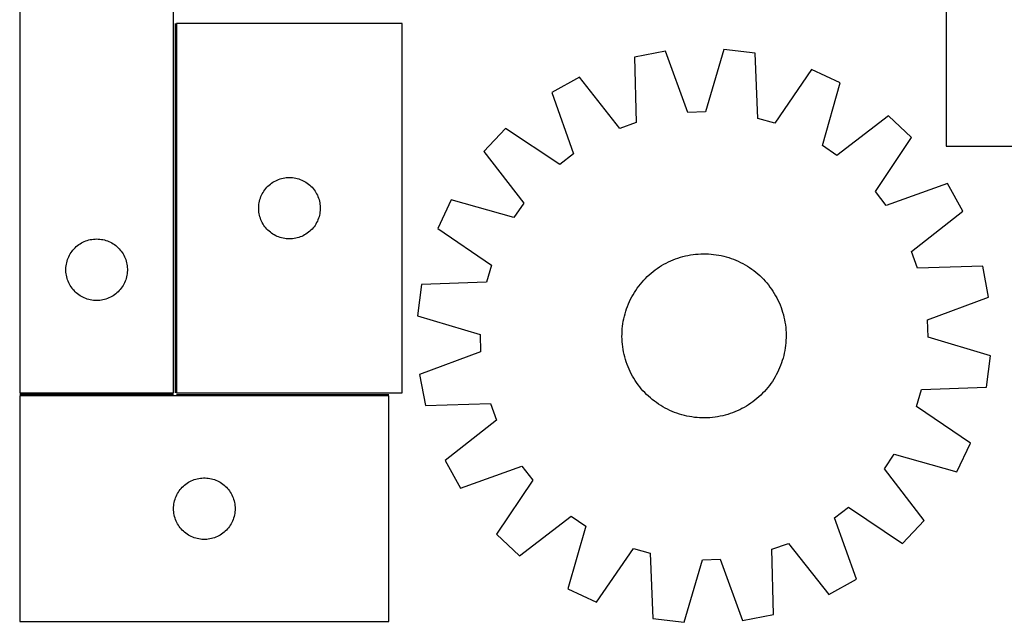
# Model space of a CAD drawing. Header units: millimetres. Extents: x 7 to 1493, y 7 to 493.
# Tile 1 of 6: x 7 to 486, y 10 to 304. Entities that reach past the tile are written whole.
import ezdxf

# ---------------------------------------------------------------- set-up
doc = ezdxf.new("R2010")
doc.units = ezdxf.units.MM
doc.layers.add('COMMON', color=5, linetype='CONTINUOUS', true_color=0x0000ff)
doc.layers.add('CUT', color=7, linetype='CONTINUOUS', true_color=0x000000)

msp = doc.modelspace()

# ---------------------------------------------------------------- linework, layer by layer
at = {"layer": 'COMMON'}
for p, q in [((82.301718, 302.234398), (82.301718, 122.234398)), ((81.551718, 121.484398), (6.551718, 121.484398)), ((83.051719, 121.484397), (186.551718, 121.484397))]:
    msp.add_line(p, q, dxfattribs=at)
at = {"layer": 'CUT'}
for p, q in [((6.551718, 422.234398), (6.551718, 122.234398)), ((458.183004, 417.553991), (458.183004, 242.553991)), ((81.551718, 122.234398), (81.551718, 322.234398)), ((83.051719, 302.234398), (83.051719, 122.234398)), ((193.051719, 302.234398), (83.051719, 302.234398)), ((193.051719, 122.234398), (193.051719, 302.234398)), ((321.3176, 288.728836), (306.207828, 285.826195)), ((332.280763, 258.916359), (321.3176, 288.728836)), ((349.84118, 289.662227), (340.85052, 259.196791)), ((365.108393, 287.753626), (349.84118, 289.662227)), ((306.207828, 285.826195), (307.071539, 254.073577)), ((366.322418, 256.012472), (365.108393, 287.753626)), ((392.524363, 279.827063), (374.5594, 253.630978)), ((406.454555, 273.294048), (392.524363, 279.827063)), ((279.368725, 276.124216), (265.895443, 268.694464)), ((299.007875, 251.158669), (279.368725, 276.124216)), ((397.800606, 242.731261), (406.454555, 273.294048)), ((265.895443, 268.694464), (276.52898, 238.762831)), ((340.85052, 259.196791), (332.280763, 258.916359)), ((374.5594, 253.630978), (366.322418, 256.012472)), ((430.079249, 257.283437), (404.898519, 237.920959)), ((441.308837, 246.765505), (430.079249, 257.283437)), ((243.368015, 251.173595), (232.850083, 239.944008)), ((269.760735, 233.49878), (243.368015, 251.173595)), ((307.071539, 254.073577), (299.007875, 251.158669)), ((423.634022, 220.372785), (441.308837, 246.765505)), ((404.898519, 237.920959), (397.800606, 242.731261)), ((458.183004, 242.553991), (558.183004, 242.553991)), ((232.850083, 239.944008), (252.212561, 214.763277)), ((276.52898, 238.762831), (269.760735, 233.49878)), ((130.663498, 225.288676), (131.345312, 225.651704)), ((131.345312, 225.651704), (132.04491, 225.979151)), ((132.04491, 225.979151), (132.760437, 226.27015)), ((132.760437, 226.27015), (133.489996, 226.523929)), ((133.489996, 226.523929), (134.231652, 226.739814)), ((134.231652, 226.739814), (134.983438, 226.917233)), ((134.983438, 226.917233), (135.74336, 227.055716)), ((135.74336, 227.055716), (136.509404, 227.154896)), ((136.509404, 227.154896), (137.279537, 227.214509)), ((137.279537, 227.214509), (138.051719, 227.234398)), ((138.051719, 227.234398), (138.8239, 227.214509)), ((138.8239, 227.214509), (139.594034, 227.154896)), ((139.594034, 227.154896), (140.360077, 227.055716)), ((140.360077, 227.055716), (141.12, 226.917233)), ((141.12, 226.917233), (141.871785, 226.739814)), ((141.871785, 226.739814), (142.613441, 226.523929)), ((142.613441, 226.523929), (143.343, 226.27015)), ((143.343, 226.27015), (144.058527, 225.979151)), ((144.058527, 225.979151), (144.758125, 225.651704)), ((144.758125, 225.651704), (145.43994, 225.288676)), ((125.606563, 220.608054), (126.05413, 221.237612)), ((126.05413, 221.237612), (126.533512, 221.843296)), ((126.533512, 221.843296), (127.043438, 222.423498)), ((127.043438, 222.423498), (127.582556, 222.976681)), ((127.582556, 222.976681), (128.149437, 223.501377)), ((128.149437, 223.501377), (128.742576, 223.996195)), ((128.742576, 223.996195), (129.360402, 224.459823)), ((129.360402, 224.459823), (130.001276, 224.891031)), ((130.001276, 224.891031), (130.663498, 225.288676)), ((145.43994, 225.288676), (146.102162, 224.891031)), ((146.102162, 224.891031), (146.743035, 224.459823)), ((146.743035, 224.459823), (147.360861, 223.996195)), ((147.360861, 223.996195), (147.954, 223.501377)), ((147.954, 223.501377), (148.520881, 222.976681)), ((148.520881, 222.976681), (149.059999, 222.423498)), ((149.059999, 222.423498), (149.569925, 221.843296)), ((149.569925, 221.843296), (150.049307, 221.237612)), ((150.049307, 221.237612), (150.496874, 220.608054)), ((458.829705, 224.238077), (428.898073, 213.60454)), ((466.259458, 210.764795), (458.829705, 224.238077)), ((123.452753, 215.679714), (123.64947, 216.426682)), ((123.64947, 216.426682), (123.88438, 217.162534)), ((123.88438, 217.162534), (124.156859, 217.885316)), ((124.156859, 217.885316), (124.466185, 218.593114)), ((124.466185, 218.593114), (124.811537, 219.284049)), ((124.811537, 219.284049), (125.191999, 219.95629)), ((125.191999, 219.95629), (125.606563, 220.608054)), ((150.496874, 220.608054), (150.911438, 219.95629)), ((150.911438, 219.95629), (151.291901, 219.284049)), ((151.291901, 219.284049), (151.637253, 218.593114)), ((151.637253, 218.593114), (151.946578, 217.885316)), ((151.946578, 217.885316), (152.219057, 217.162534)), ((152.219057, 217.162534), (152.453967, 216.426682)), ((152.453967, 216.426682), (152.650684, 215.679714)), ((216.839472, 216.319313), (210.306457, 202.389121)), ((247.402259, 207.665364), (216.839472, 216.319313)), ((428.898073, 213.60454), (423.634022, 220.372785)), ((123.056692, 212.620617), (123.096456, 213.39203)), ((123.056692, 211.848179), (123.056692, 212.620617)), ((123.096456, 211.076766), (123.056692, 211.848179)), ((123.096456, 213.39203), (123.175878, 214.160373)), ((123.175878, 214.160373), (123.294749, 214.923609)), ((123.294749, 214.923609), (123.452753, 215.679714)), ((152.650684, 215.679714), (152.808688, 214.923609)), ((152.808688, 214.923609), (152.927559, 214.160373)), ((152.927559, 214.160373), (153.006981, 213.39203)), ((153.006981, 213.39203), (153.046746, 212.620617)), ((153.046746, 211.848179), (153.006981, 211.076766)), ((153.046746, 212.620617), (153.046746, 211.848179)), ((252.212561, 214.763277), (247.402259, 207.665364)), ((123.175878, 210.308423), (123.096456, 211.076766)), ((123.294749, 209.545186), (123.175878, 210.308423)), ((123.452753, 208.789082), (123.294749, 209.545186)), ((123.64947, 208.042113), (123.452753, 208.789082)), ((123.88438, 207.306262), (123.64947, 208.042113)), ((124.156859, 206.583479), (123.88438, 207.306262)), ((124.466185, 205.875682), (124.156859, 206.583479)), ((151.946578, 206.583479), (151.637253, 205.875682)), ((152.219057, 207.306262), (151.946578, 206.583479)), ((152.453967, 208.042113), (152.219057, 207.306262)), ((152.650684, 208.789082), (152.453967, 208.042113)), ((152.808688, 209.545186), (152.650684, 208.789082)), ((152.927559, 210.308423), (152.808688, 209.545186)), ((153.006981, 211.076766), (152.927559, 210.308423)), ((441.293911, 191.125645), (466.259458, 210.764795)), ((124.811537, 205.184747), (124.466185, 205.875682)), ((125.191999, 204.512506), (124.811537, 205.184747)), ((125.606563, 203.860742), (125.191999, 204.512506)), ((126.05413, 203.231184), (125.606563, 203.860742)), ((126.533512, 202.6255), (126.05413, 203.231184)), ((127.043438, 202.045298), (126.533512, 202.6255)), ((127.582556, 201.492115), (127.043438, 202.045298)), ((149.059999, 202.045298), (148.520881, 201.492115)), ((149.569925, 202.6255), (149.059999, 202.045298)), ((150.049307, 203.231184), (149.569925, 202.6255)), ((150.496874, 203.860742), (150.049307, 203.231184)), ((150.911438, 204.512506), (150.496874, 203.860742)), ((151.291901, 205.184747), (150.911438, 204.512506)), ((151.637253, 205.875682), (151.291901, 205.184747)), ((210.306457, 202.389121), (236.502542, 184.424158)), ((40.231651, 196.739814), (40.983437, 196.917233)), ((40.983437, 196.917233), (41.743359, 197.055716)), ((41.743359, 197.055716), (42.509403, 197.154896)), ((42.509403, 197.154896), (43.279536, 197.214509)), ((43.279536, 197.214509), (44.051718, 197.234398)), ((44.051718, 197.234398), (44.823899, 197.214509)), ((44.823899, 197.214509), (45.594033, 197.154896)), ((45.594033, 197.154896), (46.360076, 197.055716)), ((46.360076, 197.055716), (47.119999, 196.917233)), ((47.119999, 196.917233), (47.871784, 196.739814)), ((128.149437, 200.967419), (127.582556, 201.492115)), ((128.742576, 200.472601), (128.149437, 200.967419)), ((129.360402, 200.008973), (128.742576, 200.472601)), ((130.001276, 199.577764), (129.360402, 200.008973)), ((130.663498, 199.180119), (130.001276, 199.577764)), ((131.345312, 198.817092), (130.663498, 199.180119)), ((132.04491, 198.489644), (131.345312, 198.817092)), ((132.760437, 198.198646), (132.04491, 198.489644)), ((133.489996, 197.944867), (132.760437, 198.198646)), ((134.231652, 197.728982), (133.489996, 197.944867)), ((134.983438, 197.551563), (134.231652, 197.728982)), ((135.74336, 197.413079), (134.983438, 197.551563)), ((136.509404, 197.3139), (135.74336, 197.413079)), ((137.279537, 197.254287), (136.509404, 197.3139)), ((138.051719, 197.234398), (137.279537, 197.254287)), ((138.8239, 197.254287), (138.051719, 197.234398)), ((139.594034, 197.3139), (138.8239, 197.254287)), ((140.360077, 197.413079), (139.594034, 197.3139)), ((141.12, 197.551563), (140.360077, 197.413079)), ((141.871785, 197.728982), (141.12, 197.551563)), ((142.613441, 197.944867), (141.871785, 197.728982)), ((143.343, 198.198646), (142.613441, 197.944867)), ((144.058527, 198.489644), (143.343, 198.198646)), ((144.758125, 198.817092), (144.058527, 198.489644)), ((145.43994, 199.180119), (144.758125, 198.817092)), ((146.102162, 199.577764), (145.43994, 199.180119)), ((146.743035, 200.008973), (146.102162, 199.577764)), ((147.360861, 200.472601), (146.743035, 200.008973)), ((147.954, 200.967419), (147.360861, 200.472601)), ((148.520881, 201.492115), (147.954, 200.967419)), ((32.533511, 191.843296), (33.043437, 192.423498)), ((33.043437, 192.423498), (33.582555, 192.976681)), ((33.582555, 192.976681), (34.149436, 193.501377)), ((34.149436, 193.501377), (34.742575, 193.996195)), ((34.742575, 193.996195), (35.360401, 194.459823)), ((35.360401, 194.459823), (36.001275, 194.891031)), ((36.001275, 194.891031), (36.663497, 195.288676)), ((36.663497, 195.288676), (37.345311, 195.651704)), ((37.345311, 195.651704), (38.044909, 195.979151)), ((38.044909, 195.979151), (38.760436, 196.27015)), ((38.760436, 196.27015), (39.489995, 196.523929)), ((39.489995, 196.523929), (40.231651, 196.739814)), ((47.871784, 196.739814), (48.61344, 196.523929)), ((48.61344, 196.523929), (49.342999, 196.27015)), ((49.342999, 196.27015), (50.058526, 195.979151)), ((50.058526, 195.979151), (50.758124, 195.651704)), ((50.758124, 195.651704), (51.439939, 195.288676)), ((51.439939, 195.288676), (52.102161, 194.891031)), ((52.102161, 194.891031), (52.743034, 194.459823)), ((52.743034, 194.459823), (53.36086, 193.996195)), ((53.36086, 193.996195), (53.953999, 193.501377)), ((53.953999, 193.501377), (54.52088, 192.976681)), ((54.52088, 192.976681), (55.059998, 192.423498)), ((55.059998, 192.423498), (55.569924, 191.843296)), ((29.884379, 187.162534), (30.156858, 187.885316)), ((30.156858, 187.885316), (30.466184, 188.593114)), ((30.466184, 188.593114), (30.811536, 189.284049)), ((30.811536, 189.284049), (31.191998, 189.95629)), ((31.191998, 189.95629), (31.606562, 190.608054)), ((31.606562, 190.608054), (32.054129, 191.237612)), ((32.054129, 191.237612), (32.533511, 191.843296)), ((55.569924, 191.843296), (56.049306, 191.237612)), ((56.049306, 191.237612), (56.496873, 190.608054)), ((56.496873, 190.608054), (56.911437, 189.95629)), ((56.911437, 189.95629), (57.2919, 189.284049)), ((57.2919, 189.284049), (57.637252, 188.593114)), ((57.637252, 188.593114), (57.946577, 187.885316)), ((57.946577, 187.885316), (58.219056, 187.162534)), ((325.069727, 187.053912), (326.241079, 187.50882)), ((326.241079, 187.50882), (327.426142, 187.92671)), ((327.426142, 187.92671), (328.623746, 188.307171)), ((328.623746, 188.307171), (329.83271, 188.649826)), ((329.83271, 188.649826), (331.051841, 188.954337)), ((331.051841, 188.954337), (332.279935, 189.220405)), ((332.279935, 189.220405), (333.515781, 189.447766)), ((333.515781, 189.447766), (334.758158, 189.636195)), ((334.758158, 189.636195), (336.005841, 189.785508)), ((336.005841, 189.785508), (337.257598, 189.895557)), ((337.257598, 189.895557), (338.512194, 189.966232)), ((338.512194, 189.966232), (339.768391, 189.997465)), ((339.768391, 189.997465), (341.02495, 189.989224)), ((341.02495, 189.989224), (342.280629, 189.941518)), ((342.280629, 189.941518), (343.53419, 189.854393)), ((343.53419, 189.854393), (344.784397, 189.727937)), ((344.784397, 189.727937), (346.030014, 189.562272)), ((346.030014, 189.562272), (347.269813, 189.357564)), ((347.269813, 189.357564), (348.50257, 189.114014)), ((348.50257, 189.114014), (349.727069, 188.831862)), ((349.727069, 188.831862), (350.9421, 188.511387)), ((350.9421, 188.511387), (352.146466, 188.152904)), ((352.146466, 188.152904), (353.338978, 187.756769)), ((353.338978, 187.756769), (354.518458, 187.323372)), ((354.518458, 187.323372), (355.683743, 186.85314)), ((444.208818, 183.061981), (441.293911, 191.125645)), ((29.056691, 182.620617), (29.096455, 183.39203)), ((29.056691, 181.848179), (29.056691, 182.620617)), ((29.096455, 183.39203), (29.175877, 184.160373)), ((29.175877, 184.160373), (29.294748, 184.923609)), ((29.294748, 184.923609), (29.452752, 185.679714)), ((29.452752, 185.679714), (29.649469, 186.426682)), ((29.649469, 186.426682), (29.884379, 187.162534)), ((58.219056, 187.162534), (58.453966, 186.426682)), ((58.453966, 186.426682), (58.650683, 185.679714)), ((58.650683, 185.679714), (58.808687, 184.923609)), ((58.808687, 184.923609), (58.927558, 184.160373)), ((58.927558, 184.160373), (59.00698, 183.39203)), ((59.00698, 183.39203), (59.046745, 182.620617)), ((59.046745, 182.620617), (59.046745, 181.848179)), ((236.502542, 184.424158), (234.121048, 176.187177)), ((316.327863, 182.143341), (317.349284, 182.875261)), ((317.349284, 182.875261), (318.393191, 183.574735)), ((318.393191, 183.574735), (319.458554, 184.241075)), ((319.458554, 184.241075), (320.544321, 184.873622)), ((320.544321, 184.873622), (321.649422, 185.471752)), ((321.649422, 185.471752), (322.772765, 186.034875)), ((322.772765, 186.034875), (323.913242, 186.562436)), ((323.913242, 186.562436), (325.069727, 187.053912)), ((355.683743, 186.85314), (356.833682, 186.346537)), ((356.833682, 186.346537), (357.967142, 185.804064)), ((357.967142, 185.804064), (359.083002, 185.226256)), ((359.083002, 185.226256), (360.180163, 184.613683)), ((360.180163, 184.613683), (361.25754, 183.96695)), ((361.25754, 183.96695), (362.314072, 183.286694)), ((362.314072, 183.286694), (363.348715, 182.573588)), ((363.348715, 182.573588), (364.360448, 181.828334)), ((475.961436, 183.925693), (444.208818, 183.061981)), ((478.864078, 168.81592), (475.961436, 183.925693)), ((29.096455, 181.076766), (29.056691, 181.848179)), ((29.175877, 180.308423), (29.096455, 181.076766)), ((29.294748, 179.545186), (29.175877, 180.308423)), ((29.452752, 178.789082), (29.294748, 179.545186)), ((29.649469, 178.042113), (29.452752, 178.789082)), ((29.884379, 177.306262), (29.649469, 178.042113)), ((58.453966, 178.042113), (58.219056, 177.306262)), ((58.650683, 178.789082), (58.453966, 178.042113)), ((58.808687, 179.545186), (58.650683, 178.789082)), ((58.927558, 180.308423), (58.808687, 179.545186)), ((59.00698, 181.076766), (58.927558, 180.308423)), ((59.046745, 181.848179), (59.00698, 181.076766)), ((310.726319, 177.113082), (311.5925, 178.023433)), ((311.5925, 178.023433), (312.486848, 178.906127)), ((312.486848, 178.906127), (313.408481, 179.760293)), ((313.408481, 179.760293), (314.356489, 180.585088)), ((314.356489, 180.585088), (315.329936, 181.379699)), ((315.329936, 181.379699), (316.327863, 182.143341)), ((364.360448, 181.828334), (365.348273, 181.051669)), ((365.348273, 181.051669), (366.311215, 180.244359)), ((366.311215, 180.244359), (367.248324, 179.407201)), ((367.248324, 179.407201), (368.158674, 178.54102)), ((368.158674, 178.54102), (369.041368, 177.646672)), ((369.041368, 177.646672), (369.895534, 176.725039)), ((30.156858, 176.583479), (29.884379, 177.306262)), ((30.466184, 175.875682), (30.156858, 176.583479)), ((30.811536, 175.184747), (30.466184, 175.875682)), ((31.191998, 174.512506), (30.811536, 175.184747)), ((31.606562, 173.860742), (31.191998, 174.512506)), ((32.054129, 173.231184), (31.606562, 173.860742)), ((32.533511, 172.6255), (32.054129, 173.231184)), ((56.049306, 173.231184), (55.569924, 172.6255)), ((56.496873, 173.860742), (56.049306, 173.231184)), ((56.911437, 174.512506), (56.496873, 173.860742)), ((57.2919, 175.184747), (56.911437, 174.512506)), ((57.637252, 175.875682), (57.2919, 175.184747)), ((57.946577, 176.583479), (57.637252, 175.875682)), ((58.219056, 177.306262), (57.946577, 176.583479)), ((202.379894, 174.973151), (200.471293, 159.705938)), ((234.121048, 176.187177), (202.379894, 174.973151)), ((306.846826, 172.17883), (307.559932, 173.213473)), ((307.559932, 173.213473), (308.305186, 174.225207)), ((308.305186, 174.225207), (309.081851, 175.213032)), ((309.081851, 175.213032), (309.889161, 176.175974)), ((309.889161, 176.175974), (310.726319, 177.113082)), ((369.895534, 176.725039), (370.72033, 175.777031)), ((370.72033, 175.777031), (371.514941, 174.803584)), ((371.514941, 174.803584), (372.278583, 173.805657)), ((372.278583, 173.805657), (373.010502, 172.784236)), ((373.010502, 172.784236), (373.709977, 171.740329)), ((33.043437, 172.045298), (32.533511, 172.6255)), ((33.582555, 171.492115), (33.043437, 172.045298)), ((34.149436, 170.967419), (33.582555, 171.492115)), ((34.742575, 170.472601), (34.149436, 170.967419)), ((35.360401, 170.008973), (34.742575, 170.472601)), ((36.001275, 169.577764), (35.360401, 170.008973)), ((36.663497, 169.180119), (36.001275, 169.577764)), ((37.345311, 168.817092), (36.663497, 169.180119)), ((38.044909, 168.489644), (37.345311, 168.817092)), ((38.760436, 168.198646), (38.044909, 168.489644)), ((39.489995, 167.944867), (38.760436, 168.198646)), ((49.342999, 168.198646), (48.61344, 167.944867)), ((50.058526, 168.489644), (49.342999, 168.198646)), ((50.758124, 168.817092), (50.058526, 168.489644)), ((51.439939, 169.180119), (50.758124, 168.817092)), ((52.102161, 169.577764), (51.439939, 169.180119)), ((52.743034, 170.008973), (52.102161, 169.577764)), ((53.36086, 170.472601), (52.743034, 170.008973)), ((53.953999, 170.967419), (53.36086, 170.472601)), ((54.52088, 171.492115), (53.953999, 170.967419)), ((55.059998, 172.045298), (54.52088, 171.492115)), ((55.569924, 172.6255), (55.059998, 172.045298)), ((304.329456, 167.8319), (304.907264, 168.94776)), ((304.907264, 168.94776), (305.519837, 170.044921)), ((305.519837, 170.044921), (306.166571, 171.122299)), ((306.166571, 171.122299), (306.846826, 172.17883)), ((373.709977, 171.740329), (374.376317, 170.674966)), ((374.376317, 170.674966), (375.008864, 169.589199)), ((375.008864, 169.589199), (375.606994, 168.484098)), ((375.606994, 168.484098), (376.170117, 167.360755)), ((449.0516, 157.852757), (478.864078, 168.81592)), ((40.231651, 167.728982), (39.489995, 167.944867)), ((40.983437, 167.551563), (40.231651, 167.728982)), ((41.743359, 167.413079), (40.983437, 167.551563)), ((42.509403, 167.3139), (41.743359, 167.413079)), ((43.279536, 167.254287), (42.509403, 167.3139)), ((44.051718, 167.234398), (43.279536, 167.254287)), ((44.823899, 167.254287), (44.051718, 167.234398)), ((45.594033, 167.3139), (44.823899, 167.254287)), ((46.360076, 167.413079), (45.594033, 167.3139)), ((47.119999, 167.551563), (46.360076, 167.413079)), ((47.871784, 167.728982), (47.119999, 167.551563)), ((48.61344, 167.944867), (47.871784, 167.728982)), ((301.980616, 162.011225), (302.376751, 163.203736)), ((302.376751, 163.203736), (302.810148, 164.383216)), ((302.810148, 164.383216), (303.280381, 165.548501)), ((303.280381, 165.548501), (303.786983, 166.698441)), ((303.786983, 166.698441), (304.329456, 167.8319)), ((376.170117, 167.360755), (376.697677, 166.220279)), ((376.697677, 166.220279), (377.189154, 165.063793)), ((377.189154, 165.063793), (377.644062, 163.892441)), ((377.644062, 163.892441), (378.061952, 162.707378)), ((200.471293, 159.705938), (230.936729, 150.715278)), ((301.019506, 158.367328), (301.301658, 159.591827)), ((301.301658, 159.591827), (301.622133, 160.806859)), ((301.622133, 160.806859), (301.980616, 162.011225)), ((378.061952, 162.707378), (378.442413, 161.509774)), ((378.442413, 161.509774), (378.785068, 160.30081)), ((378.785068, 160.30081), (379.089579, 159.081679)), ((379.089579, 159.081679), (379.355647, 157.853585)), ((300.279127, 153.398949), (300.405583, 154.649155)), ((300.405583, 154.649155), (300.571248, 155.894772)), ((300.571248, 155.894772), (300.775956, 157.134571)), ((300.775956, 157.134571), (301.019506, 158.367328)), ((379.355647, 157.853585), (379.583007, 156.61774)), ((379.583007, 156.61774), (379.771437, 155.375362)), ((379.771437, 155.375362), (379.92075, 154.127679)), ((379.92075, 154.127679), (380.030798, 152.875922)), ((449.332033, 149.283), (449.0516, 157.852757)), ((230.936729, 150.715278), (231.217161, 142.145521)), ((300.136055, 149.63315), (300.144296, 150.889708)), ((300.167288, 148.376952), (300.136055, 149.63315)), ((300.144296, 150.889708), (300.192002, 152.145387)), ((300.192002, 152.145387), (300.279127, 153.398949)), ((380.030798, 152.875922), (380.101474, 151.621326)), ((380.124466, 149.10857), (380.07676, 147.852891)), ((380.101474, 151.621326), (380.132706, 150.365129)), ((380.132706, 150.365129), (380.124466, 149.10857)), ((479.797469, 140.29234), (449.332033, 149.283)), ((300.237963, 147.122356), (300.167288, 148.376952)), ((300.348012, 145.870599), (300.237963, 147.122356)), ((300.497325, 144.622916), (300.348012, 145.870599)), ((300.685754, 143.380539), (300.497325, 144.622916)), ((379.697514, 144.103506), (379.492806, 142.863707)), ((379.863178, 145.349123), (379.697514, 144.103506)), ((379.989635, 146.59933), (379.863178, 145.349123)), ((380.07676, 147.852891), (379.989635, 146.59933)), ((231.217161, 142.145521), (201.404684, 131.182358)), ((300.913115, 142.144693), (300.685754, 143.380539)), ((301.179183, 140.916599), (300.913115, 142.144693)), ((301.483694, 139.697469), (301.179183, 140.916599)), ((301.826349, 138.488505), (301.483694, 139.697469)), ((378.646628, 139.19142), (378.288146, 137.987054)), ((378.967103, 140.406451), (378.646628, 139.19142)), ((379.249255, 141.63095), (378.967103, 140.406451)), ((379.492806, 142.863707), (379.249255, 141.63095)), ((477.888868, 125.025128), (479.797469, 140.29234)), ((302.20681, 137.2909), (301.826349, 138.488505)), ((302.6247, 136.105837), (302.20681, 137.2909)), ((303.079608, 134.934485), (302.6247, 136.105837)), ((303.571085, 133.778), (303.079608, 134.934485)), ((376.988381, 134.449777), (376.481779, 133.299838)), ((377.458613, 135.615062), (376.988381, 134.449777)), ((377.892011, 136.794542), (377.458613, 135.615062)), ((378.288146, 137.987054), (377.892011, 136.794542)), ((201.404684, 131.182358), (204.307325, 116.072586)), ((304.098645, 132.637523), (303.571085, 133.778)), ((304.661768, 131.51418), (304.098645, 132.637523)), ((305.259898, 130.40908), (304.661768, 131.51418)), ((305.892445, 129.323312), (305.259898, 130.40908)), ((374.748925, 129.953358), (374.102191, 128.87598)), ((375.361498, 131.050518), (374.748925, 129.953358)), ((375.939306, 132.166379), (375.361498, 131.050518)), ((376.481779, 133.299838), (375.939306, 132.166379)), ((306.558785, 128.257949), (305.892445, 129.323312)), ((307.258259, 127.214042), (306.558785, 128.257949)), ((307.990179, 126.192621), (307.258259, 127.214042)), ((308.753821, 125.194695), (307.990179, 126.192621)), ((309.548432, 124.221247), (308.753821, 125.194695)), ((371.186911, 124.785247), (370.379601, 123.822305)), ((371.963576, 125.773072), (371.186911, 124.785247)), ((372.708829, 126.784805), (371.963576, 125.773072)), ((373.421936, 127.819448), (372.708829, 126.784805)), ((374.102191, 128.87598), (373.421936, 127.819448)), ((446.147713, 123.811102), (477.888868, 125.025128)), ((6.551718, 122.234398), (81.551718, 122.234398)), ((186.551718, 120.734397), (6.551718, 120.734397)), ((6.551718, 120.734397), (6.551718, 10.734397)), ((83.051719, 122.234398), (193.051719, 122.234398)), ((186.551718, 10.734397), (186.551718, 120.734397)), ((310.373227, 123.273239), (309.548432, 124.221247)), ((311.227393, 122.351606), (310.373227, 123.273239)), ((312.110087, 121.457258), (311.227393, 122.351606)), ((313.020438, 120.591078), (312.110087, 121.457258)), ((313.957546, 119.753919), (313.020438, 120.591078)), ((366.860281, 120.237986), (365.912273, 119.41319)), ((367.781914, 121.092152), (366.860281, 120.237986)), ((368.676262, 121.974846), (367.781914, 121.092152)), ((369.542443, 122.885196), (368.676262, 121.974846)), ((370.379601, 123.822305), (369.542443, 122.885196)), ((443.76622, 115.574121), (446.147713, 123.811102)), ((204.307325, 116.072586), (236.059944, 116.936298)), ((236.059944, 116.936298), (238.974851, 108.872633)), ((314.920488, 118.946609), (313.957546, 119.753919)), ((315.908313, 118.169944), (314.920488, 118.946609)), ((316.920047, 117.424691), (315.908313, 118.169944)), ((317.95469, 116.711584), (316.920047, 117.424691)), ((319.011221, 116.031329), (317.95469, 116.711584)), ((320.088599, 115.384595), (319.011221, 116.031329)), ((321.18576, 114.772022), (320.088599, 115.384595)), ((360.810208, 115.757203), (359.72444, 115.124656)), ((361.875571, 116.423543), (360.810208, 115.757203)), ((362.919478, 117.123018), (361.875571, 116.423543)), ((363.940899, 117.854937), (362.919478, 117.123018)), ((364.938825, 118.618579), (363.940899, 117.854937)), ((365.912273, 119.41319), (364.938825, 118.618579)), ((469.962305, 97.609157), (443.76622, 115.574121)), ((322.30162, 114.194214), (321.18576, 114.772022)), ((323.435079, 113.651741), (322.30162, 114.194214)), ((324.585019, 113.145139), (323.435079, 113.651741)), ((325.750304, 112.674907), (324.585019, 113.145139)), ((326.929784, 112.241509), (325.750304, 112.674907)), ((328.122295, 111.845374), (326.929784, 112.241509)), ((329.326661, 111.486892), (328.122295, 111.845374)), ((330.541693, 111.166417), (329.326661, 111.486892)), ((331.766192, 110.884265), (330.541693, 111.166417)), ((332.998949, 110.640714), (331.766192, 110.884265)), ((334.238748, 110.436006), (332.998949, 110.640714)), ((335.484365, 110.270342), (334.238748, 110.436006)), ((346.752981, 110.550513), (345.510604, 110.362083)), ((347.988827, 110.777874), (346.752981, 110.550513)), ((349.216921, 111.043941), (347.988827, 110.777874)), ((350.436051, 111.348452), (349.216921, 111.043941)), ((351.645015, 111.691108), (350.436051, 111.348452)), ((352.84262, 112.071568), (351.645015, 111.691108)), ((354.027683, 112.489458), (352.84262, 112.071568)), ((355.199035, 112.944366), (354.027683, 112.489458)), ((356.35552, 113.435843), (355.199035, 112.944366)), ((357.495997, 113.963403), (356.35552, 113.435843)), ((358.61934, 114.526526), (357.495997, 113.963403)), ((359.72444, 115.124656), (358.61934, 114.526526)), ((238.974851, 108.872633), (214.009304, 89.233483)), ((336.734571, 110.143885), (335.484365, 110.270342)), ((337.988133, 110.05676), (336.734571, 110.143885)), ((339.243812, 110.009054), (337.988133, 110.05676)), ((340.50037, 110.000814), (339.243812, 110.009054)), ((341.756568, 110.032046), (340.50037, 110.000814)), ((343.011164, 110.102722), (341.756568, 110.032046)), ((344.262921, 110.21277), (343.011164, 110.102722)), ((345.510604, 110.362083), (344.262921, 110.21277)), ((463.42929, 83.678965), (469.962305, 97.609157)), ((428.056201, 85.235001), (432.866503, 92.332914)), ((432.866503, 92.332914), (463.42929, 83.678965)), ((214.009304, 89.233483), (221.439056, 75.760201)), ((221.439056, 75.760201), (251.370689, 86.393738)), ((251.370689, 86.393738), (256.63474, 79.625494)), ((447.418679, 60.054271), (428.056201, 85.235001)), ((86.362618, 76.742677), (86.94282, 77.252604)), ((86.94282, 77.252604), (87.548503, 77.731986)), ((87.548503, 77.731986), (88.178062, 78.179552)), ((88.178062, 78.179552), (88.829826, 78.594116)), ((88.829826, 78.594116), (89.502066, 78.974579)), ((89.502066, 78.974579), (90.193002, 79.319931)), ((90.193002, 79.319931), (90.900799, 79.629256)), ((90.900799, 79.629256), (91.623582, 79.901735)), ((91.623582, 79.901735), (92.359433, 80.136645)), ((92.359433, 80.136645), (93.106401, 80.333362)), ((93.106401, 80.333362), (93.862506, 80.491366)), ((93.862506, 80.491366), (94.625742, 80.610237)), ((94.625742, 80.610237), (95.394086, 80.68966)), ((95.394086, 80.68966), (96.165499, 80.729424)), ((96.165499, 80.729424), (96.937936, 80.729424)), ((96.937936, 80.729424), (97.70935, 80.68966)), ((97.70935, 80.68966), (98.477693, 80.610237)), ((98.477693, 80.610237), (99.240929, 80.491366)), ((99.240929, 80.491366), (99.997034, 80.333362)), ((99.997034, 80.333362), (100.744002, 80.136645)), ((100.744002, 80.136645), (101.479853, 79.901735)), ((101.479853, 79.901735), (102.202636, 79.629256)), ((102.202636, 79.629256), (102.910433, 79.319931)), ((102.910433, 79.319931), (103.601369, 78.974579)), ((103.601369, 78.974579), (104.27361, 78.594116)), ((104.27361, 78.594116), (104.925373, 78.179552)), ((104.925373, 78.179552), (105.554932, 77.731986)), ((105.554932, 77.731986), (106.160615, 77.252604)), ((106.160615, 77.252604), (106.740818, 76.742677)), ((256.63474, 79.625494), (238.959925, 53.232774)), ((82.806964, 71.741205), (83.134411, 72.440804)), ((83.134411, 72.440804), (83.497439, 73.122618)), ((83.497439, 73.122618), (83.895084, 73.78484)), ((83.895084, 73.78484), (84.326293, 74.425713)), ((84.326293, 74.425713), (84.78992, 75.043539)), ((84.78992, 75.043539), (85.284739, 75.636679)), ((85.284739, 75.636679), (85.809435, 76.203559)), ((85.809435, 76.203559), (86.362618, 76.742677)), ((106.740818, 76.742677), (107.294, 76.203559)), ((107.294, 76.203559), (107.818697, 75.636679)), ((107.818697, 75.636679), (108.313515, 75.043539)), ((108.313515, 75.043539), (108.777143, 74.425713)), ((108.777143, 74.425713), (109.208351, 73.78484)), ((109.208351, 73.78484), (109.605996, 73.122618)), ((109.605996, 73.122618), (109.969024, 72.440804)), ((109.969024, 72.440804), (110.296471, 71.741205)), ((81.571606, 66.506578), (81.631219, 67.276712)), ((81.631219, 67.276712), (81.730399, 68.042756)), ((81.730399, 68.042756), (81.868882, 68.802678)), ((81.868882, 68.802678), (82.046302, 69.554464)), ((82.046302, 69.554464), (82.262187, 70.296119)), ((82.262187, 70.296119), (82.515965, 71.025678)), ((82.515965, 71.025678), (82.806964, 71.741205)), ((110.296471, 71.741205), (110.58747, 71.025678)), ((110.58747, 71.025678), (110.841248, 70.296119)), ((110.841248, 70.296119), (111.057133, 69.554464)), ((111.057133, 69.554464), (111.234553, 68.802678)), ((111.234553, 68.802678), (111.373036, 68.042756)), ((111.373036, 68.042756), (111.472216, 67.276712)), ((111.472216, 67.276712), (111.531829, 66.506578)), ((81.551718, 65.734397), (81.571606, 66.506578)), ((81.571606, 64.962216), (81.551718, 65.734397)), ((81.631219, 64.192082), (81.571606, 64.962216)), ((81.730399, 63.426038), (81.631219, 64.192082)), ((81.868882, 62.666116), (81.730399, 63.426038)), ((82.046302, 61.91433), (81.868882, 62.666116)), ((111.234553, 62.666116), (111.057133, 61.91433)), ((111.373036, 63.426038), (111.234553, 62.666116)), ((111.472216, 64.192082), (111.373036, 63.426038)), ((111.531829, 64.962216), (111.472216, 64.192082)), ((111.531829, 66.506578), (111.551718, 65.734397)), ((111.551718, 65.734397), (111.531829, 64.962216)), ((403.739782, 61.235447), (410.508026, 66.499498)), ((410.508026, 66.499498), (436.900746, 48.824683)), ((82.262187, 61.172674), (82.046302, 61.91433)), ((82.515965, 60.443116), (82.262187, 61.172674)), ((82.806964, 59.727588), (82.515965, 60.443116)), ((83.134411, 59.02799), (82.806964, 59.727588)), ((83.497439, 58.346176), (83.134411, 59.02799)), ((83.895084, 57.683954), (83.497439, 58.346176)), ((84.326293, 57.04308), (83.895084, 57.683954)), ((109.208351, 57.683954), (108.777143, 57.04308)), ((109.605996, 58.346176), (109.208351, 57.683954)), ((109.969024, 59.02799), (109.605996, 58.346176)), ((110.296471, 59.727588), (109.969024, 59.02799)), ((110.58747, 60.443116), (110.296471, 59.727588)), ((110.841248, 61.172674), (110.58747, 60.443116)), ((111.057133, 61.91433), (110.841248, 61.172674)), ((250.189512, 42.714841), (275.370243, 62.077319)), ((275.370243, 62.077319), (282.468156, 57.267017)), ((414.373319, 31.303815), (403.739782, 61.235447)), ((436.900746, 48.824683), (447.418679, 60.054271)), ((84.78992, 56.425255), (84.326293, 57.04308)), ((85.284739, 55.832115), (84.78992, 56.425255)), ((85.809435, 55.265235), (85.284739, 55.832115)), ((86.362618, 54.726116), (85.809435, 55.265235)), ((86.94282, 54.21619), (86.362618, 54.726116)), ((87.548503, 53.736808), (86.94282, 54.21619)), ((88.178062, 53.289242), (87.548503, 53.736808)), ((88.829826, 52.874677), (88.178062, 53.289242)), ((89.502066, 52.494215), (88.829826, 52.874677)), ((104.27361, 52.874677), (103.601369, 52.494215)), ((104.925373, 53.289242), (104.27361, 52.874677)), ((105.554932, 53.736808), (104.925373, 53.289242)), ((106.160615, 54.21619), (105.554932, 53.736808)), ((106.740818, 54.726116), (106.160615, 54.21619)), ((107.294, 55.265235), (106.740818, 54.726116)), ((107.818697, 55.832115), (107.294, 55.265235)), ((108.313515, 56.425255), (107.818697, 55.832115)), ((108.777143, 57.04308), (108.313515, 56.425255)), ((238.959925, 53.232774), (250.189512, 42.714841)), ((282.468156, 57.267017), (273.814207, 26.704231)), ((90.193002, 52.148863), (89.502066, 52.494215)), ((90.900799, 51.839537), (90.193002, 52.148863)), ((91.623582, 51.567058), (90.900799, 51.839537)), ((92.359433, 51.332149), (91.623582, 51.567058)), ((93.106401, 51.135431), (92.359433, 51.332149)), ((93.862506, 50.977428), (93.106401, 51.135431)), ((94.625742, 50.858557), (93.862506, 50.977428)), ((95.394086, 50.779134), (94.625742, 50.858557)), ((96.165499, 50.73937), (95.394086, 50.779134)), ((96.937936, 50.73937), (96.165499, 50.73937)), ((97.70935, 50.779134), (96.937936, 50.73937)), ((98.477693, 50.858557), (97.70935, 50.779134)), ((99.240929, 50.977428), (98.477693, 50.858557)), ((99.997034, 51.135431), (99.240929, 50.977428)), ((100.744002, 51.332149), (99.997034, 51.135431)), ((101.479853, 51.567058), (100.744002, 51.332149)), ((102.202636, 51.839537), (101.479853, 51.567058)), ((102.910433, 52.148863), (102.202636, 51.839537)), ((103.601369, 52.494215), (102.910433, 52.148863)), ((373.197222, 45.924702), (381.260887, 48.839609)), ((381.260887, 48.839609), (400.900037, 23.874062)), ((287.744399, 20.171215), (305.709362, 46.3673)), ((305.709362, 46.3673), (313.946343, 43.985807)), ((313.946343, 43.985807), (315.160369, 12.244652)), ((374.060934, 14.172084), (373.197222, 45.924702)), ((330.427582, 10.336052), (339.418242, 40.801487)), ((339.418242, 40.801487), (347.987999, 41.08192)), ((347.987999, 41.08192), (358.951162, 11.269442)), ((400.900037, 23.874062), (414.373319, 31.303815)), ((273.814207, 26.704231), (287.744399, 20.171215)), ((6.551718, 10.734397), (186.551718, 10.734397)), ((315.160369, 12.244652), (330.427582, 10.336052)), ((358.951162, 11.269442), (374.060934, 14.172084))]:
    msp.add_line(p, q, dxfattribs=at)

doc.saveas('drawing.dxf')
